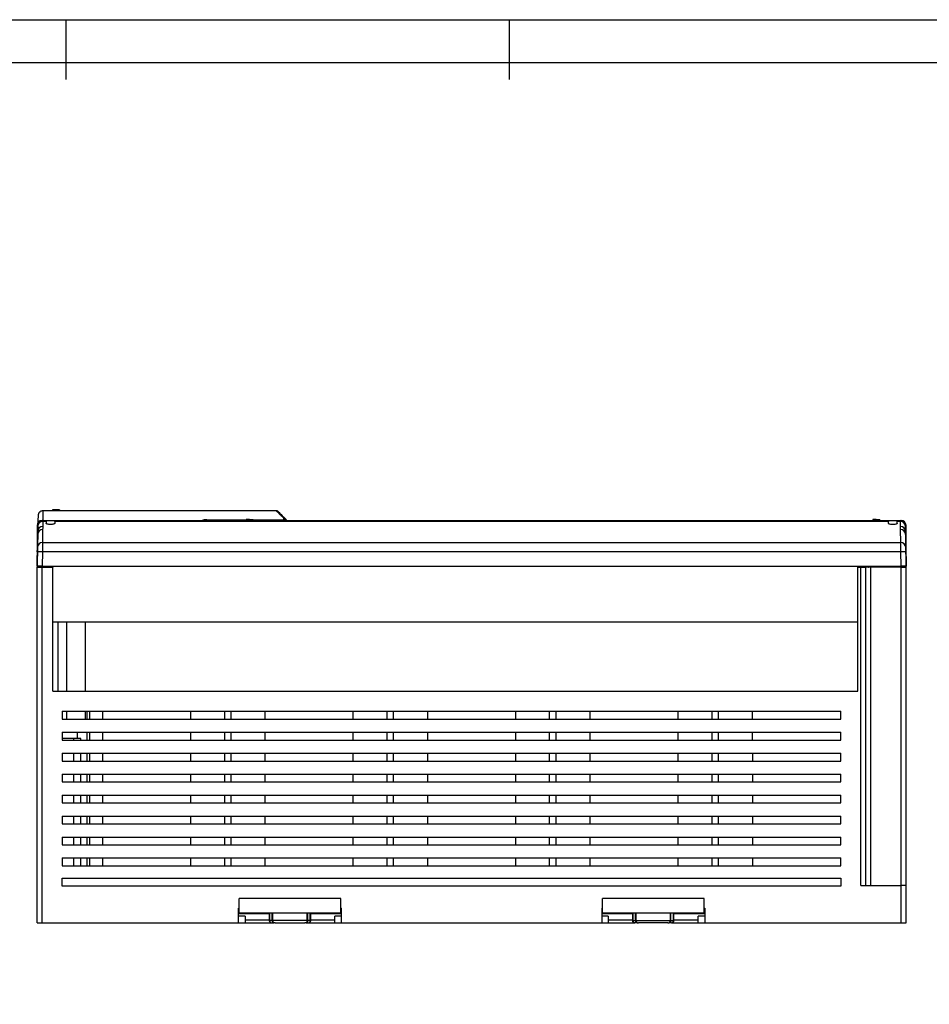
# Model space of a CAD drawing. Header units: millimetres. Extents: x 656 to 1378, y 2 to 512.
# Tile 12 of 15: x 827 to 1012, y 312 to 512. Entities that reach past the tile are written whole.
import ezdxf

# ---------------------------------------------------------------- set-up
doc = ezdxf.new("R2010")
doc.units = ezdxf.units.MM
doc.header["$LTSCALE"] = 2
doc.layers.add('HMI-D4', color=250, linetype='Continuous')

msp = doc.modelspace()

# ---------------------------------------------------------------- linework, layer by layer
at = {"color": 7, "linetype": 'Continuous', "lineweight": 25}
for p, q in [((830.8, 411.58), (830.78, 411.55)), ((830.78, 411.55), (830.78, 411.53)), ((833.7, 412.36), (831.69, 412.36)), ((835.14, 412.56), (833.7, 412.56)), ((833.7, 412.56), (833.7, 412.55)), ((833.7, 412.55), (833.7, 412.35)), ((833.78, 412.35), (833.78, 412.55)), ((835.12, 412.56), (835.12, 412.36)), ((835.14, 412.36), (835.14, 412.56)), ((879.3, 412.36), (835.14, 412.36)), ((879.57, 412.27), (879.53, 412.29)), ((830.59, 409.36), (830.59, 405.6)), ((830.71, 409.37), (830.69, 409.37)), ((831.59, 410.36), (831.7, 410.36)), ((831.7, 410.36), (831.71, 410.36)), ((831.71, 410.36), (832.39, 410.36)), ((831.71, 410.18), (831.71, 409.16)), ((832.39, 410.18), (831.71, 410.18)), ((832.39, 410.31), (832.39, 410.36)), ((832.39, 410.36), (1005.79, 410.36)), ((832.39, 410.18), (832.39, 410.31)), ((832.39, 410.18), (832.39, 409.79)), ((834.19, 410.18), (834.19, 410.29)), ((1003.99, 410.29), (834.19, 410.29)), ((834.19, 410.18), (834.19, 409.79)), ((1003.99, 410.18), (834.19, 410.18)), ((873.17, 410.56), (873.17, 410.36)), ((873.17, 410.56), (873.17, 410.36)), ((873.84, 410.56), (873.17, 410.56)), ((873.17, 410.56), (873.17, 410.56)), ((873.84, 410.36), (873.84, 410.56)), ((873.84, 410.56), (873.93, 410.56)), ((873.93, 410.56), (873.93, 410.36)), ((873.93, 410.56), (874.6, 410.56)), ((874.6, 410.36), (874.6, 410.56)), ((874.6, 410.56), (874.61, 410.56)), ((874.61, 410.36), (874.61, 410.56)), ((1000.82, 410.56), (1000.82, 410.36)), ((1000.82, 410.56), (1000.82, 410.36)), ((1001.49, 410.56), (1000.82, 410.56)), ((1000.82, 410.56), (1000.82, 410.56)), ((1001.49, 410.36), (1001.49, 410.56)), ((1001.49, 410.56), (1001.58, 410.56)), ((1001.58, 410.56), (1001.58, 410.36)), ((1001.58, 410.56), (1002.25, 410.56)), ((1002.25, 410.36), (1002.25, 410.56)), ((1002.25, 410.56), (1002.26, 410.56)), ((1002.26, 410.36), (1002.26, 410.56)), ((1003.99, 410.29), (1003.99, 410.18)), ((1003.99, 409.79), (1003.99, 410.18)), ((1005.79, 410.36), (1006.47, 410.36)), ((1005.79, 410.31), (1005.79, 410.36)), ((1006.47, 410.18), (1005.79, 410.18)), ((1005.79, 409.79), (1005.79, 410.18)), ((1006.47, 410.36), (1006.48, 410.36)), ((1006.47, 409.16), (1006.47, 410.18)), ((1006.48, 410.36), (1006.59, 410.36)), ((1007.48, 409.37), (1007.47, 409.37)), ((1007.59, 405.6), (1007.59, 409.36)), ((830.71, 408.21), (830.59, 401.34)), ((830.65, 404.92), (830.7, 407.58)), ((830.71, 408.21), (830.71, 409.24)), ((831.7, 408.53), (831.65, 405.87)), ((1006.52, 405.87), (1006.47, 408.53)), ((1007.47, 409.24), (1007.47, 408.21)), ((1007.47, 408.21), (1007.59, 401.34)), ((1007.47, 407.58), (1007.52, 404.92)), ((830.62, 405.76), (830.65, 407.16)), ((831.65, 405.87), (1006.52, 405.87)), ((1007.55, 405.76), (1007.53, 407.16)), ((1007.59, 404.44), (1007.59, 405.6)), ((830.59, 401.06), (830.64, 403.98)), ((831.64, 403.99), (831.59, 401.06)), ((1006.54, 403.99), (831.64, 403.99)), ((1006.59, 401.06), (1006.54, 403.99)), ((1007.54, 403.98), (1007.59, 401.06)), ((1007.59, 403.59), (1007.59, 404.44)), ((1007.59, 403.22), (1007.59, 403.59)), ((830.59, 401.34), (830.59, 403.22)), ((830.59, 401.34), (830.59, 403.22)), ((830.59, 401.34), (830.59, 401.06)), ((830.59, 401.06), (830.59, 401.34)), ((1007.59, 401.34), (1007.59, 403.22)), ((1007.59, 401.06), (1007.59, 401.34)), ((830.59, 400.86), (831.59, 400.86)), ((830.59, 328.36), (830.59, 400.86)), ((831.59, 401.06), (1006.59, 401.06)), ((831.59, 400.86), (833.79, 400.86)), ((831.59, 328.36), (831.59, 400.86)), ((832.39, 400.86), (832.39, 401.06)), ((833.79, 401.06), (833.79, 400.86)), ((833.79, 401.06), (833.79, 400.86)), ((833.79, 375.56), (833.79, 400.86)), ((997.79, 401.06), (997.79, 400.86)), ((997.79, 375.56), (997.79, 400.86)), ((997.79, 400.86), (998.39, 400.86)), ((998.39, 335.96), (998.39, 400.86)), ((998.39, 400.86), (999.39, 400.86)), ((999.39, 335.96), (999.39, 400.86)), ((1000.39, 400.86), (999.39, 400.86)), ((1000.39, 335.96), (1000.39, 400.86)), ((1006.59, 400.86), (1000.39, 400.86)), ((1004.03, 401.06), (1004.02, 400.86)), ((1005.79, 400.86), (1005.79, 401.06)), ((1006.59, 335.96), (1006.59, 400.86)), ((1006.59, 400.86), (1007.59, 400.86)), ((1007.59, 400.86), (1007.59, 401.06)), ((1007.59, 335.96), (1007.59, 400.86)), ((833.79, 389.68), (997.79, 389.68)), ((834.79, 389.68), (834.79, 375.56)), ((840.39, 389.68), (840.39, 375.56)), ((833.79, 375.56), (997.79, 375.56)), ((835.69, 371.49), (994.29, 371.49)), ((835.69, 371.49), (835.69, 369.89)), ((840.39, 371.49), (840.39, 369.89)), ((840.79, 369.89), (840.79, 371.49)), ((843.89, 371.49), (843.89, 369.89)), ((861.89, 369.89), (861.89, 371.49)), ((868.79, 369.89), (868.79, 371.49)), ((870.09, 369.89), (870.09, 371.49)), ((876.99, 371.49), (876.99, 369.89)), ((894.99, 369.89), (894.99, 371.49)), ((901.89, 369.89), (901.89, 371.49)), ((903.19, 369.89), (903.19, 371.49)), ((910.09, 371.49), (910.09, 369.89)), ((928.09, 369.89), (928.09, 371.49)), ((934.99, 369.89), (934.99, 371.49)), ((936.29, 369.89), (936.29, 371.49)), ((943.19, 371.49), (943.19, 369.89)), ((961.19, 369.89), (961.19, 371.49)), ((968.09, 369.89), (968.09, 371.49)), ((969.39, 369.89), (969.39, 371.49)), ((976.29, 369.89), (976.29, 371.49)), ((994.29, 369.89), (994.29, 371.49)), ((835.69, 369.89), (994.29, 369.89)), ((835.69, 367.22), (994.29, 367.22)), ((835.69, 367.22), (835.69, 365.62)), ((840.79, 365.62), (840.79, 367.22)), ((843.89, 367.22), (843.89, 365.62)), ((861.89, 365.62), (861.89, 367.22)), ((868.79, 365.62), (868.79, 367.22)), ((870.09, 365.62), (870.09, 367.22)), ((876.99, 367.22), (876.99, 365.62)), ((894.99, 365.62), (894.99, 367.22)), ((901.89, 365.62), (901.89, 367.22)), ((903.19, 365.62), (903.19, 367.22)), ((910.09, 367.22), (910.09, 365.62)), ((928.09, 365.62), (928.09, 367.22)), ((934.99, 365.62), (934.99, 367.22)), ((936.29, 365.62), (936.29, 367.22)), ((943.19, 367.22), (943.19, 365.62)), ((961.19, 365.62), (961.19, 367.22)), ((968.09, 365.62), (968.09, 367.22)), ((969.39, 365.62), (969.39, 367.22)), ((976.29, 365.62), (976.29, 367.22)), ((994.29, 365.62), (994.29, 367.22)), ((838.06, 365.96), (835.69, 365.96)), ((835.69, 365.62), (994.29, 365.62)), ((838.06, 365.62), (838.06, 365.96)), ((839.49, 365.96), (838.06, 365.96)), ((839.49, 365.62), (839.49, 365.96)), ((835.69, 362.95), (994.29, 362.95)), ((835.69, 362.95), (835.69, 361.35)), ((835.69, 361.35), (994.29, 361.35)), ((838.06, 361.35), (838.06, 362.95)), ((839.49, 361.35), (839.49, 362.95)), ((840.79, 361.35), (840.79, 362.95)), ((843.89, 362.95), (843.89, 361.35)), ((861.89, 361.35), (861.89, 362.95)), ((868.79, 361.35), (868.79, 362.95)), ((870.09, 361.35), (870.09, 362.95)), ((876.99, 362.95), (876.99, 361.35)), ((894.99, 361.35), (894.99, 362.95)), ((901.89, 361.35), (901.89, 362.95)), ((903.19, 361.35), (903.19, 362.95)), ((910.09, 362.95), (910.09, 361.35)), ((928.09, 361.35), (928.09, 362.95)), ((934.99, 361.35), (934.99, 362.95)), ((936.29, 361.35), (936.29, 362.95)), ((943.19, 362.95), (943.19, 361.35)), ((961.19, 361.35), (961.19, 362.95)), ((968.09, 361.35), (968.09, 362.95)), ((969.39, 361.35), (969.39, 362.95)), ((976.29, 362.95), (976.29, 361.35)), ((994.29, 361.35), (994.29, 362.95)), ((835.69, 358.68), (994.29, 358.68)), ((835.69, 358.68), (835.69, 357.08)), ((838.06, 357.08), (838.06, 358.68)), ((839.49, 357.08), (839.49, 358.68)), ((840.79, 357.08), (840.79, 358.68)), ((843.89, 358.68), (843.89, 357.08)), ((861.89, 357.08), (861.89, 358.68)), ((868.79, 357.08), (868.79, 358.68)), ((870.09, 357.08), (870.09, 358.68)), ((876.99, 358.68), (876.99, 357.08)), ((894.99, 357.08), (894.99, 358.68)), ((901.89, 357.08), (901.89, 358.68)), ((903.19, 357.08), (903.19, 358.68)), ((910.09, 358.68), (910.09, 357.08)), ((928.09, 357.08), (928.09, 358.68)), ((934.99, 357.08), (934.99, 358.68)), ((936.29, 357.08), (936.29, 358.68)), ((943.19, 358.68), (943.19, 357.08)), ((961.19, 357.08), (961.19, 358.68)), ((968.09, 357.08), (968.09, 358.68)), ((969.39, 357.08), (969.39, 358.68)), ((976.29, 358.68), (976.29, 357.08)), ((994.29, 357.08), (994.29, 358.68)), ((835.69, 357.08), (994.29, 357.08)), ((835.69, 354.4), (994.29, 354.4)), ((835.69, 354.4), (835.69, 352.8)), ((838.06, 352.8), (838.06, 354.4)), ((839.49, 352.8), (839.49, 354.4)), ((840.79, 352.8), (840.79, 354.4)), ((843.89, 354.4), (843.89, 352.8)), ((861.89, 352.8), (861.89, 354.4)), ((868.79, 352.8), (868.79, 354.4)), ((870.09, 352.8), (870.09, 354.4)), ((876.99, 354.4), (876.99, 352.8)), ((894.99, 352.8), (894.99, 354.4)), ((901.89, 352.8), (901.89, 354.4)), ((903.19, 352.8), (903.19, 354.4)), ((910.09, 354.4), (910.09, 352.8)), ((928.09, 352.8), (928.09, 354.4)), ((934.99, 352.8), (934.99, 354.4)), ((936.29, 352.8), (936.29, 354.4)), ((943.19, 354.4), (943.19, 352.8)), ((961.19, 352.8), (961.19, 354.4)), ((968.09, 352.8), (968.09, 354.4)), ((969.39, 352.8), (969.39, 354.4)), ((976.29, 354.4), (976.29, 352.8)), ((994.29, 352.8), (994.29, 354.4)), ((835.69, 352.8), (994.29, 352.8)), ((835.69, 350.13), (994.29, 350.13)), ((835.69, 350.13), (835.69, 348.53)), ((838.06, 348.53), (838.06, 350.13)), ((839.49, 348.53), (839.49, 350.13)), ((840.79, 348.53), (840.79, 350.13)), ((843.89, 350.13), (843.89, 348.53)), ((861.89, 348.53), (861.89, 350.13)), ((868.79, 348.53), (868.79, 350.13)), ((870.09, 348.53), (870.09, 350.13)), ((876.99, 350.13), (876.99, 348.53)), ((894.99, 348.53), (894.99, 350.13)), ((901.89, 348.53), (901.89, 350.13)), ((903.19, 348.53), (903.19, 350.13)), ((910.09, 350.13), (910.09, 348.53)), ((928.09, 348.53), (928.09, 350.13)), ((934.99, 348.53), (934.99, 350.13)), ((936.29, 348.53), (936.29, 350.13)), ((943.19, 350.13), (943.19, 348.53)), ((961.19, 348.53), (961.19, 350.13)), ((968.09, 348.53), (968.09, 350.13)), ((969.39, 348.53), (969.39, 350.13)), ((976.29, 350.13), (976.29, 348.53)), ((994.29, 348.53), (994.29, 350.13)), ((835.69, 348.53), (994.29, 348.53)), ((835.69, 345.86), (994.29, 345.86)), ((835.69, 345.86), (835.69, 344.26)), ((838.06, 344.26), (838.06, 345.86)), ((839.49, 344.26), (839.49, 345.86)), ((840.79, 344.26), (840.79, 345.86)), ((843.89, 345.86), (843.89, 344.26)), ((861.89, 344.26), (861.89, 345.86)), ((868.79, 344.26), (868.79, 345.86)), ((870.09, 344.26), (870.09, 345.86)), ((876.99, 345.86), (876.99, 344.26)), ((894.99, 344.26), (894.99, 345.86)), ((901.89, 344.26), (901.89, 345.86)), ((903.19, 344.26), (903.19, 345.86)), ((910.09, 345.86), (910.09, 344.26)), ((928.09, 344.26), (928.09, 345.86)), ((934.99, 344.26), (934.99, 345.86)), ((936.29, 344.26), (936.29, 345.86)), ((943.19, 345.86), (943.19, 344.26)), ((961.19, 344.26), (961.19, 345.86)), ((968.09, 344.26), (968.09, 345.86)), ((969.39, 344.26), (969.39, 345.86)), ((976.29, 345.86), (976.29, 344.26)), ((994.29, 344.26), (994.29, 345.86)), ((835.69, 344.26), (994.29, 344.26)), ((835.69, 341.59), (994.29, 341.59)), ((835.69, 341.59), (835.69, 339.99)), ((838.06, 339.99), (838.06, 341.59)), ((839.49, 339.99), (839.49, 341.59)), ((840.79, 339.99), (840.79, 341.59)), ((843.89, 341.59), (843.89, 339.99)), ((861.89, 339.99), (861.89, 341.59)), ((868.79, 339.99), (868.79, 341.59)), ((870.09, 339.99), (870.09, 341.59)), ((876.99, 341.59), (876.99, 339.99)), ((894.99, 339.99), (894.99, 341.59)), ((901.89, 339.99), (901.89, 341.59)), ((903.19, 339.99), (903.19, 341.59)), ((910.09, 341.59), (910.09, 339.99)), ((928.09, 339.99), (928.09, 341.59)), ((934.99, 339.99), (934.99, 341.59)), ((936.29, 339.99), (936.29, 341.59)), ((943.19, 341.59), (943.19, 339.99)), ((961.19, 339.99), (961.19, 341.59)), ((968.09, 339.99), (968.09, 341.59)), ((969.39, 339.99), (969.39, 341.59)), ((976.29, 341.59), (976.29, 339.99)), ((994.29, 339.99), (994.29, 341.59)), ((835.69, 339.99), (994.29, 339.99)), ((835.69, 337.46), (994.29, 337.46)), ((835.69, 335.86), (835.69, 337.46)), ((994.29, 337.46), (994.29, 335.86)), ((994.29, 335.86), (835.69, 335.86)), ((998.39, 335.96), (1006.59, 335.96)), ((1006.59, 328.36), (1006.59, 335.96)), ((1007.59, 335.96), (1006.59, 335.96)), ((1007.59, 328.36), (1007.59, 335.96)), ((871.74, 330.36), (871.74, 333.36)), ((892.44, 333.36), (871.74, 333.36)), ((892.44, 330.36), (892.44, 333.36)), ((966.44, 333.36), (945.74, 333.36)), ((945.74, 330.36), (945.74, 333.36)), ((966.44, 330.36), (966.44, 333.36)), ((871.59, 331.36), (871.74, 331.36)), ((871.59, 328.36), (871.59, 331.36)), ((892.44, 331.36), (892.59, 331.36)), ((892.59, 328.36), (892.59, 331.36)), ((945.59, 331.36), (945.74, 331.36)), ((945.59, 331.36), (945.59, 328.36)), ((966.44, 331.36), (966.59, 331.36)), ((966.59, 331.36), (966.59, 328.36)), ((871.59, 330.26), (877.85, 330.26)), ((872.94, 329.76), (871.59, 329.76)), ((892.44, 330.36), (871.74, 330.36)), ((872.94, 329.76), (872.94, 328.36)), ((877.85, 330.36), (877.85, 328.86)), ((878.59, 328.86), (878.59, 330.36)), ((885.59, 328.86), (885.59, 330.36)), ((886.32, 328.86), (886.32, 330.36)), ((886.32, 330.26), (892.59, 330.26)), ((891.24, 328.36), (891.24, 329.76)), ((892.59, 329.76), (891.24, 329.76)), ((945.59, 330.26), (951.85, 330.26)), ((946.94, 329.76), (945.59, 329.76)), ((966.44, 330.36), (945.74, 330.36)), ((946.94, 329.76), (946.94, 328.36)), ((951.85, 330.36), (951.85, 328.86)), ((952.59, 328.86), (952.59, 330.36)), ((959.59, 328.86), (959.59, 330.36)), ((960.32, 328.86), (960.32, 330.36)), ((960.32, 330.26), (966.59, 330.26)), ((965.24, 328.36), (965.24, 329.76)), ((966.59, 329.76), (965.24, 329.76)), ((830.59, 328.36), (831.59, 328.36)), ((831.59, 328.36), (871.59, 328.36)), ((871.59, 328.36), (872.94, 328.36)), ((872.94, 329), (877.85, 329)), ((872.94, 328.36), (878.35, 328.36)), ((878.46, 328.86), (877.98, 328.86)), ((878.35, 328.36), (878.84, 328.36)), ((878.59, 328.86), (878.46, 328.86)), ((885.59, 328.86), (878.59, 328.86)), ((879.09, 328.36), (885.09, 328.36)), ((885.34, 328.36), (885.82, 328.36)), ((885.71, 328.86), (885.59, 328.86)), ((886.2, 328.86), (885.71, 328.86)), ((885.82, 328.36), (891.24, 328.36)), ((886.32, 329), (891.24, 329)), ((891.24, 328.36), (892.59, 328.36)), ((892.59, 328.36), (945.59, 328.36)), ((945.59, 328.36), (946.94, 328.36)), ((946.94, 329), (951.85, 329)), ((946.94, 328.36), (952.35, 328.36)), ((951.98, 328.86), (952.46, 328.86)), ((952.84, 328.36), (952.35, 328.36)), ((952.46, 328.86), (952.59, 328.86)), ((952.59, 328.86), (959.59, 328.86)), ((959.09, 328.36), (953.09, 328.36)), ((959.82, 328.36), (959.34, 328.36)), ((959.59, 328.86), (959.71, 328.86)), ((959.71, 328.86), (960.2, 328.86)), ((959.82, 328.36), (965.24, 328.36)), ((960.32, 329), (965.24, 329)), ((965.24, 328.36), (966.59, 328.36)), ((966.59, 328.36), (1006.59, 328.36)), ((1006.59, 328.36), (1007.59, 328.36))]:
    msp.add_line(p, q, dxfattribs=at)
at = {"color": 8, "linetype": 'Continuous', "lineweight": 25}
for p, q in [((831.76, 412.35), (831.76, 412.36)), ((865.12, 410.52), (873.17, 410.52)), ((874.61, 410.52), (880.82, 410.52)), ((880.82, 410.52), (880.82, 410.36)), ((830.59, 403.22), (830.59, 403.22)), ((830.59, 401.34), (830.59, 401.34)), ((1001.59, 401.04), (1001.59, 400.86)), ((836.59, 389.68), (836.59, 375.56)), ((836.59, 371.49), (836.59, 369.89)), ((841.29, 369.89), (841.29, 371.49)), ((838.79, 365.96), (838.79, 367.22)), ((841.29, 365.62), (841.29, 367.22)), ((841.29, 361.35), (841.29, 362.95)), ((841.29, 357.08), (841.29, 358.68)), ((841.29, 352.8), (841.29, 354.4)), ((841.29, 348.53), (841.29, 350.13)), ((841.29, 344.26), (841.29, 345.86)), ((841.29, 339.99), (841.29, 341.59)), ((877.98, 328.86), (877.98, 330.36)), ((878.46, 328.86), (878.46, 330.36)), ((885.71, 328.86), (885.71, 330.36)), ((886.2, 328.86), (886.2, 330.36)), ((951.98, 328.86), (951.98, 330.36)), ((952.46, 328.86), (952.46, 330.36)), ((959.71, 328.86), (959.71, 330.36)), ((960.2, 328.86), (960.2, 330.36)), ((877.98, 328.86), (877.85, 328.86)), ((886.32, 328.86), (886.2, 328.86)), ((951.85, 328.86), (951.98, 328.86)), ((960.2, 328.86), (960.32, 328.86))]:
    msp.add_line(p, q, dxfattribs=at)
at = {"color": 7, "linetype": 'Continuous', "lineweight": 25, "flags": 128}
for points in [[(1005.79, 410.31), (1005.79, 410.3), (1005.79, 410.29), (1005.79, 410.27), (1005.79, 410.26), (1005.79, 410.24), (1005.79, 410.22), (1005.79, 410.21), (1005.79, 410.18)], [(830.59, 405.6), (830.59, 405.45), (830.59, 405.3), (830.59, 405.15), (830.59, 405), (830.59, 404.85), (830.59, 404.71), (830.59, 404.58), (830.59, 404.44)], [(830.59, 404.44), (830.59, 404.33), (830.59, 404.21), (830.59, 404.1), (830.59, 403.99), (830.59, 403.89), (830.59, 403.78), (830.59, 403.68), (830.59, 403.59)], [(830.59, 403.59), (830.59, 403.49), (830.59, 403.41), (830.59, 403.33), (830.59, 403.26), (830.59, 403.22)], [(830.59, 401.15), (830.59, 401.08), (830.59, 401.02), (830.59, 400.97), (830.59, 400.93), (830.59, 400.9), (830.59, 400.87), (830.59, 400.86), (830.59, 400.86)]]:
    msp.add_lwpolyline(points, dxfattribs=at)
at = {"color": 7, "linetype": 'Continuous', "lineweight": 25}
for centre, radius, start, end in [((831.59, 409.36), 1, 90, 180), ((831.71, 409.36), 1, 90.0003, 179.0003), ((831.69, 409.2), 0.984, 89.0412, 177.9384), ((880.82, 410.34), 0.5, 1, 45), ((1006.47, 409.36), 1, 0.9997, 89.9997), ((1006.48, 409.2), 0.984, 2.0616, 90.9588), ((1006.59, 409.36), 1, 0, 90), ((831.68, 407.54), 0.983, 88.9674, 178.0117), ((831.69, 408.18), 0.984, 89.0412, 177.9384), ((1006.48, 408.18), 0.984, 2.0616, 90.9588), ((1006.49, 407.54), 0.983, 1.9883, 91.0326), ((831.64, 404.89), 0.983, 88.9674, 178.0117), ((1006.54, 404.89), 0.983, 1.9883, 91.0326), ((831.22, 394.43), 9.57, 87.5051, 93.4948), ((1006.95, 394.43), 9.57, 86.5052, 92.4949), ((878.35, 328.86), 0.5, 180, 270), ((878.43, 328.8), 0.451, 173.0348, 260.6931), ((878.91, 328.8), 0.451, 173.0348, 260.6931), ((885.26, 328.8), 0.451, 279.3069, 6.9652), ((885.82, 328.86), 0.5, 270, 0), ((885.75, 328.8), 0.451, 279.3069, 6.9652), ((952.35, 328.86), 0.5, 180, 270), ((952.43, 328.8), 0.451, 173.0348, 260.6931), ((952.91, 328.8), 0.451, 173.0348, 260.6931), ((959.26, 328.8), 0.451, 279.3069, 6.9652), ((959.82, 328.86), 0.5, 270, 0), ((959.75, 328.8), 0.451, 279.3069, 6.9652)]:
    msp.add_arc(centre, radius, start, end, dxfattribs=at)
at = {"color": 8, "linetype": 'Continuous', "lineweight": 25}
msp.add_arc((880.82, 410.02), 0.507, 41.8262, 90.4516, dxfattribs=at)
at = {"color": 7, "linetype": 'Continuous', "lineweight": 25}
for points, knots in [([(830.76, 411.35), (830.76, 411.32), (830.76, 411.26), (830.75, 410.8), (830.74, 410.32), (830.74, 409.95), (830.74, 409.84)], [0, 0, 0, 0, 0.296096, 0.632134, 0.896198, 1, 1, 1, 1]), ([(831.76, 412.36), (831.65, 412.36), (831.52, 412.33), (831.28, 412.24), (831.16, 412.16), (830.96, 411.97), (830.89, 411.86), (830.79, 411.61), (830.76, 411.49), (830.76, 411.37)], [0, 0, 0, 0, 0.25, 0.25, 0.5, 0.5, 0.75, 0.75, 1, 1, 1, 1]), ([(831.76, 412.33), (831.67, 412.32), (831.48, 412.3), (831.21, 412.18), (830.98, 411.98), (830.88, 411.8), (830.84, 411.71)], [0, 0, 0, 0, 0.233979, 0.485464, 0.7447, 1, 1, 1, 1]), ([(831.76, 412.36), (831.76, 412.35), (831.76, 412.35), (831.76, 412.33), (831.76, 412.31), (831.76, 412.27), (831.76, 412.22), (831.76, 412.16), (831.76, 412.1), (831.76, 412.02), (831.76, 411.93), (831.75, 411.84), (831.75, 411.73), (831.75, 411.62), (831.75, 411.49), (831.75, 411.36), (831.74, 411.21), (831.74, 411.06), (831.74, 410.9), (831.73, 410.73), (831.73, 410.55), (831.73, 410.42), (831.73, 410.36)], [0, 0, 0, 0, 0.0507695, 0.101458, 0.1520655, 0.2025919, 0.2530373, 0.3034018, 0.3536852, 0.4038876, 0.4540091, 0.5040495, 0.5540089, 0.6038874, 0.6536849, 0.7034014, 0.7530369, 0.8025914, 0.852065, 0.9014576, 0.9507693, 1, 1, 1, 1]), ([(833.7, 412.55), (833.7, 412.55), (833.71, 412.55), (833.74, 412.55), (833.76, 412.55), (833.78, 412.55)], [0, 0, 0, 0, 0.5, 0.5, 1, 1, 1, 1]), ([(833.78, 412.35), (833.76, 412.35), (833.74, 412.35), (833.71, 412.35), (833.7, 412.35), (833.7, 412.35)], [0, 0, 0, 0, 0.5, 0.5, 1, 1, 1, 1]), ([(879.3, 412.36), (879.3, 412.35), (879.3, 412.35), (879.31, 412.34), (879.33, 412.32), (879.35, 412.3), (879.39, 412.27), (879.43, 412.23), (879.47, 412.18), (879.52, 412.13), (879.58, 412.06), (879.65, 412), (879.72, 411.92), (879.8, 411.84), (879.89, 411.75), (879.98, 411.66), (880.08, 411.56), (880.19, 411.45), (880.3, 411.34), (880.42, 411.22), (880.55, 411.09), (880.68, 410.96), (880.77, 410.87), (880.82, 410.82)], [0, 0, 0, 0, 0.04772, 0.095431, 0.143131, 0.190822, 0.238503, 0.286174, 0.333835, 0.381485, 0.429126, 0.476756, 0.524375, 0.571985, 0.619584, 0.667172, 0.714751, 0.762319, 0.809876, 0.857423, 0.904959, 0.952485, 1, 1, 1, 1]), ([(879.65, 412.21), (879.61, 412.25), (879.55, 412.29), (879.43, 412.34), (879.36, 412.36), (879.3, 412.36)], [0, 0, 0, 0, 0.5, 0.5, 1, 1, 1, 1]), ([(830.7, 409.31), (830.7, 409.31), (830.7, 409.3), (830.69, 409.24), (830.69, 409.2), (830.69, 409.05), (830.69, 408.95), (830.68, 408.7), (830.68, 408.56), (830.67, 408.26), (830.67, 408.11), (830.67, 407.86), (830.67, 407.76), (830.67, 407.61), (830.66, 407.57), (830.66, 407.51), (830.66, 407.51), (830.67, 407.51)], [0, 0, 0, 0, 0.125, 0.125, 0.25, 0.25, 0.375, 0.375, 0.5, 0.5, 0.625, 0.625, 0.75, 0.75, 0.875, 0.875, 1, 1, 1, 1]), ([(830.67, 407.51), (830.67, 407.51), (830.67, 407.51), (830.67, 407.57), (830.67, 407.61), (830.67, 407.76), (830.67, 407.86), (830.68, 408.11), (830.68, 408.26), (830.69, 408.56), (830.69, 408.7), (830.69, 408.95), (830.7, 409.05), (830.7, 409.2), (830.7, 409.24), (830.7, 409.3), (830.7, 409.31), (830.7, 409.31)], [0, 0, 0, 0, 0.125, 0.125, 0.25, 0.25, 0.375, 0.375, 0.5, 0.5, 0.625, 0.625, 0.75, 0.75, 0.875, 0.875, 1, 1, 1, 1]), ([(830.69, 409.37), (830.69, 409.41), (830.7, 409.47), (830.71, 409.57), (830.74, 409.66), (830.77, 409.75), (830.82, 409.85), (830.89, 409.96), (830.99, 410.07), (831.07, 410.13), (831.11, 410.16)], [0, 0, 0, 0, 0.092787, 0.18884, 0.288506, 0.392094, 0.499881, 0.664728, 0.831203, 1, 1, 1, 1]), ([(831.71, 410.36), (831.71, 410.35), (831.71, 410.35), (831.71, 410.34), (831.71, 410.31), (831.71, 410.28), (831.71, 410.24), (831.71, 410.2), (831.71, 410.18)], [0, 0, 0, 0, 0.167326, 0.334388, 0.501187, 0.667722, 0.833993, 1, 1, 1, 1]), ([(833.29, 409.55), (833.18, 409.55), (833.07, 409.56), (832.85, 409.58), (832.74, 409.6), (832.56, 409.65), (832.49, 409.67), (832.41, 409.73), (832.39, 409.76), (832.39, 409.79)], [0, 0, 0, 0, 0.25, 0.25, 0.5, 0.5, 0.75, 0.75, 1, 1, 1, 1]), ([(834.19, 409.79), (834.19, 409.76), (834.17, 409.73), (834.08, 409.67), (834.01, 409.65), (833.84, 409.6), (833.73, 409.58), (833.51, 409.56), (833.39, 409.55), (833.29, 409.55)], [0, 0, 0, 0, 0.25, 0.25, 0.5, 0.5, 0.75, 0.75, 1, 1, 1, 1]), ([(865.12, 410.52), (865.09, 410.52), (865.03, 410.52), (864.94, 410.52), (864.82, 410.51), (864.71, 410.5), (864.61, 410.48), (864.54, 410.46), (864.47, 410.45), (864.39, 410.42), (864.33, 410.4), (864.29, 410.38), (864.26, 410.37), (864.24, 410.36), (864.24, 410.35)], [0, 0, 0, 0, 0.072369, 0.159558, 0.261505, 0.394194, 0.499067, 0.564607, 0.636497, 0.749387, 0.845967, 0.903368, 0.960582, 1, 1, 1, 1]), ([(880.82, 410.82), (880.84, 410.82), (880.88, 410.82), (880.94, 410.8), (881, 410.79), (881.05, 410.76), (881.1, 410.73), (881.16, 410.69), (881.22, 410.62), (881.28, 410.53), (881.31, 410.43), (881.31, 410.37), (881.32, 410.35)], [0, 0, 0, 0, 0.081205, 0.160903, 0.239348, 0.316788, 0.393457, 0.469572, 0.596163, 0.752281, 0.897988, 1, 1, 1, 1]), ([(881.17, 410.69), (881.15, 410.7), (881.13, 410.73), (881.08, 410.76), (881.02, 410.79), (880.97, 410.81), (880.92, 410.82), (880.87, 410.82), (880.83, 410.82), (880.82, 410.82)], [0, 0, 0, 0, 0.159977, 0.314367, 0.463008, 0.605832, 0.742863, 0.874198, 1, 1, 1, 1]), ([(1005.79, 409.79), (1005.79, 409.77), (1005.78, 409.75), (1005.72, 409.7), (1005.68, 409.67), (1005.54, 409.62), (1005.44, 409.6), (1005.19, 409.56), (1005.04, 409.55), (1004.74, 409.55), (1004.59, 409.56), (1004.34, 409.6), (1004.24, 409.62), (1004.1, 409.67), (1004.05, 409.7), (1004, 409.75), (1003.99, 409.77), (1003.99, 409.79)], [0, 0, 0, 0, 0.125, 0.125, 0.25, 0.25, 0.375, 0.375, 0.5, 0.5, 0.625, 0.625, 0.75, 0.75, 0.875, 0.875, 1, 1, 1, 1]), ([(1006.47, 410.18), (1006.47, 410.2), (1006.47, 410.24), (1006.47, 410.28), (1006.47, 410.31), (1006.47, 410.34), (1006.47, 410.35), (1006.47, 410.35), (1006.47, 410.36)], [0, 0, 0, 0, 0.1660074, 0.3322784, 0.4988131, 0.6656116, 0.8326738, 1, 1, 1, 1]), ([(1007.07, 410.16), (1007.09, 410.14), (1007.14, 410.11), (1007.2, 410.05), (1007.26, 409.98), (1007.31, 409.91), (1007.37, 409.82), (1007.43, 409.69), (1007.47, 409.54), (1007.48, 409.43), (1007.48, 409.37)], [0, 0, 0, 0, 0.10238, 0.203342, 0.303031, 0.401598, 0.4992, 0.677039, 0.843496, 1, 1, 1, 1]), ([(1007.48, 409.31), (1007.48, 409.31), (1007.48, 409.3), (1007.48, 409.24), (1007.48, 409.2), (1007.48, 409.05), (1007.48, 408.95), (1007.49, 408.7), (1007.49, 408.56), (1007.49, 408.26), (1007.5, 408.11), (1007.5, 407.86), (1007.5, 407.76), (1007.51, 407.61), (1007.51, 407.57), (1007.51, 407.51), (1007.51, 407.51), (1007.51, 407.51)], [0, 0, 0, 0, 0.125, 0.125, 0.25, 0.25, 0.375, 0.375, 0.5, 0.5, 0.625, 0.625, 0.75, 0.75, 0.875, 0.875, 1, 1, 1, 1]), ([(1007.51, 407.51), (1007.51, 407.51), (1007.51, 407.51), (1007.51, 407.57), (1007.51, 407.61), (1007.51, 407.76), (1007.51, 407.86), (1007.5, 408.11), (1007.5, 408.26), (1007.5, 408.56), (1007.49, 408.7), (1007.49, 408.95), (1007.49, 409.05), (1007.48, 409.2), (1007.48, 409.24), (1007.48, 409.3), (1007.48, 409.31), (1007.48, 409.31)], [0, 0, 0, 0, 0.125, 0.125, 0.25, 0.25, 0.375, 0.375, 0.5, 0.5, 0.625, 0.625, 0.75, 0.75, 0.875, 0.875, 1, 1, 1, 1]), ([(830.62, 405.76), (830.62, 405.49), (830.61, 405.22), (830.61, 404.71), (830.6, 404.47), (830.6, 404.26)], [0, 0, 0, 0, 0.5, 0.5, 1, 1, 1, 1]), ([(831.65, 405.87), (831.65, 405.76), (831.65, 405.51), (831.64, 404.84), (831.64, 404.42), (831.64, 403.99)], [0, 0, 0, 0, 0.5, 0.5, 1, 1, 1, 1]), ([(1006.54, 403.99), (1006.53, 404.42), (1006.53, 404.84), (1006.53, 405.51), (1006.52, 405.76), (1006.52, 405.87)], [0, 0, 0, 0, 0.5, 0.5, 1, 1, 1, 1]), ([(1007.58, 404.26), (1007.57, 404.47), (1007.57, 404.71), (1007.56, 405.22), (1007.56, 405.49), (1007.55, 405.76)], [0, 0, 0, 0, 0.5, 0.5, 1, 1, 1, 1]), ([(830.6, 403.97), (830.59, 403.79), (830.59, 403.63), (830.59, 403.37), (830.59, 403.28), (830.59, 403.22)], [0, 0, 0, 0, 0.5, 0.5, 1, 1, 1, 1]), ([(830.64, 403.98), (830.64, 404.08), (830.64, 404.19), (830.65, 404.39), (830.65, 404.49), (830.65, 404.66), (830.65, 404.74), (830.65, 404.85), (830.65, 404.9), (830.65, 404.92)], [0, 0, 0, 0, 0.25, 0.25, 0.5, 0.5, 0.75, 0.75, 1, 1, 1, 1]), ([(1007.52, 404.92), (1007.52, 404.9), (1007.52, 404.85), (1007.52, 404.74), (1007.52, 404.66), (1007.53, 404.49), (1007.53, 404.39), (1007.53, 404.19), (1007.53, 404.08), (1007.54, 403.98)], [0, 0, 0, 0, 0.25, 0.25, 0.5, 0.5, 0.75, 0.75, 1, 1, 1, 1]), ([(1007.59, 403.22), (1007.59, 403.28), (1007.59, 403.37), (1007.58, 403.63), (1007.58, 403.79), (1007.58, 403.97)], [0, 0, 0, 0, 0.5, 0.5, 1, 1, 1, 1]), ([(831.59, 401.06), (831.47, 401.06), (831.34, 401.06), (831.1, 401.06), (830.98, 401.06), (830.78, 401.06), (830.71, 401.06), (830.61, 401.06), (830.59, 401.06), (830.59, 401.06)], [0, 0, 0, 0, 0.25, 0.25, 0.5, 0.5, 0.75, 0.75, 1, 1, 1, 1]), ([(999.95, 400.86), (999.95, 400.86), (999.94, 400.86), (999.99, 400.88), (1000.12, 400.91), (1000.32, 400.94), (1000.58, 400.98), (1000.89, 401.01), (1001.23, 401.03), (1001.47, 401.04), (1001.59, 401.04)], [0, 0, 0, 0, 0.033126, 0.1711194, 0.3092844, 0.4476043, 0.5858177, 0.7239504, 0.8619944, 1, 1, 1, 1]), ([(1001.59, 401.04), (1001.71, 401.04), (1001.95, 401.03), (1002.29, 401.01), (1002.59, 400.98), (1002.85, 400.94), (1003.06, 400.91), (1003.18, 400.88), (1003.24, 400.86), (1003.23, 400.86), (1003.23, 400.86)], [0, 0, 0, 0, 0.1380115, 0.2761798, 0.4139953, 0.5524234, 0.6904394, 0.8283629, 0.9668769, 1, 1, 1, 1]), ([(1007.59, 401.06), (1007.59, 401.06), (1007.57, 401.06), (1007.47, 401.06), (1007.39, 401.06), (1007.2, 401.06), (1007.08, 401.06), (1006.83, 401.06), (1006.71, 401.06), (1006.59, 401.06)], [0, 0, 0, 0, 0.25, 0.25, 0.5, 0.5, 0.75, 0.75, 1, 1, 1, 1]), ([(879.09, 328.36), (879.03, 328.36), (878.96, 328.37), (878.84, 328.41), (878.78, 328.45), (878.69, 328.55), (878.65, 328.61), (878.6, 328.73), (878.59, 328.8), (878.59, 328.86)], [0, 0, 0, 0, 0.25, 0.25, 0.5, 0.5, 0.75, 0.75, 1, 1, 1, 1]), ([(885.59, 328.86), (885.59, 328.8), (885.58, 328.73), (885.53, 328.61), (885.49, 328.55), (885.39, 328.45), (885.33, 328.41), (885.21, 328.37), (885.15, 328.36), (885.09, 328.36)], [0, 0, 0, 0, 0.25, 0.25, 0.5, 0.5, 0.75, 0.75, 1, 1, 1, 1]), ([(952.59, 328.86), (952.59, 328.8), (952.6, 328.73), (952.65, 328.61), (952.69, 328.55), (952.78, 328.45), (952.84, 328.41), (952.96, 328.37), (953.03, 328.36), (953.09, 328.36)], [0, 0, 0, 0, 0.25, 0.25, 0.5, 0.5, 0.75, 0.75, 1, 1, 1, 1]), ([(959.09, 328.36), (959.15, 328.36), (959.21, 328.37), (959.33, 328.41), (959.39, 328.45), (959.49, 328.55), (959.53, 328.61), (959.58, 328.73), (959.59, 328.8), (959.59, 328.86)], [0, 0, 0, 0, 0.25, 0.25, 0.5, 0.5, 0.75, 0.75, 1, 1, 1, 1])]:
    msp.add_open_spline(points, degree=3, knots=knots, dxfattribs=at)
for points in [[(833.78, 412.55), (834.22, 412.55), (834.67, 412.56), (835.12, 412.56)], [(835.12, 412.36), (834.67, 412.36), (834.22, 412.35), (833.78, 412.35)], [(835.12, 412.56), (835.13, 412.56), (835.14, 412.56), (835.14, 412.56)], [(835.12, 412.36), (835.13, 412.36), (835.14, 412.36), (835.14, 412.36)], [(879.65, 412.21), (879.65, 412.21), (880.19, 411.67), (881.17, 410.69)], [(830.67, 408.12), (830.67, 408.58), (830.68, 409.02), (830.69, 409.37)], [(830.71, 409.24), (830.71, 409.33), (830.71, 409.37), (830.71, 409.37)], [(880.82, 410.52), (880.82, 410.63), (880.82, 410.72), (880.82, 410.82)], [(1007.47, 409.37), (1007.47, 409.37), (1007.47, 409.33), (1007.47, 409.24)], [(1007.48, 409.37), (1007.49, 409.02), (1007.5, 408.58), (1007.51, 408.12)], [(830.67, 408.12), (830.66, 407.81), (830.65, 407.48), (830.65, 407.16)], [(830.7, 407.58), (830.7, 407.79), (830.71, 408), (830.71, 408.21)], [(831.71, 409.16), (831.71, 408.95), (831.7, 408.74), (831.7, 408.53)], [(1006.47, 408.53), (1006.47, 408.74), (1006.47, 408.95), (1006.47, 409.16)], [(1007.47, 408.21), (1007.47, 408), (1007.47, 407.79), (1007.47, 407.58)], [(1007.53, 407.16), (1007.52, 407.48), (1007.52, 407.81), (1007.51, 408.12)], [(830.6, 403.97), (830.6, 404.06), (830.6, 404.16), (830.6, 404.26)], [(1007.58, 404.26), (1007.58, 404.16), (1007.58, 404.06), (1007.58, 403.97)]]:
    msp.add_open_spline(points, degree=3, dxfattribs=at)
at = {"color": 8, "linetype": 'Continuous', "lineweight": 25}
msp.add_open_spline([(865.12, 410.36), (865.12, 410.39), (865.12, 410.47), (865.12, 410.5), (865.12, 410.52)], degree=3, knots=[0, 0, 0, 0, 0.479987, 1, 1, 1, 1], dxfattribs=at)
at = {"layer": 'HMI-D4', "color": 0}
for points in [[(1378.3, 512.41), (1378.3, 1.6), (655.87, 1.6), (655.87, 512.41)], [(1369.59, 503.7), (1369.59, 10.31), (664.58, 10.31), (664.58, 503.7)]]:
    msp.add_lwpolyline(points, close=True, dxfattribs=at)
for points in [[(836.47, 500.25), (836.47, 512.41)], [(926.78, 500.25), (926.78, 512.41)]]:
    msp.add_lwpolyline(points, dxfattribs=at)

doc.saveas('drawing.dxf')
